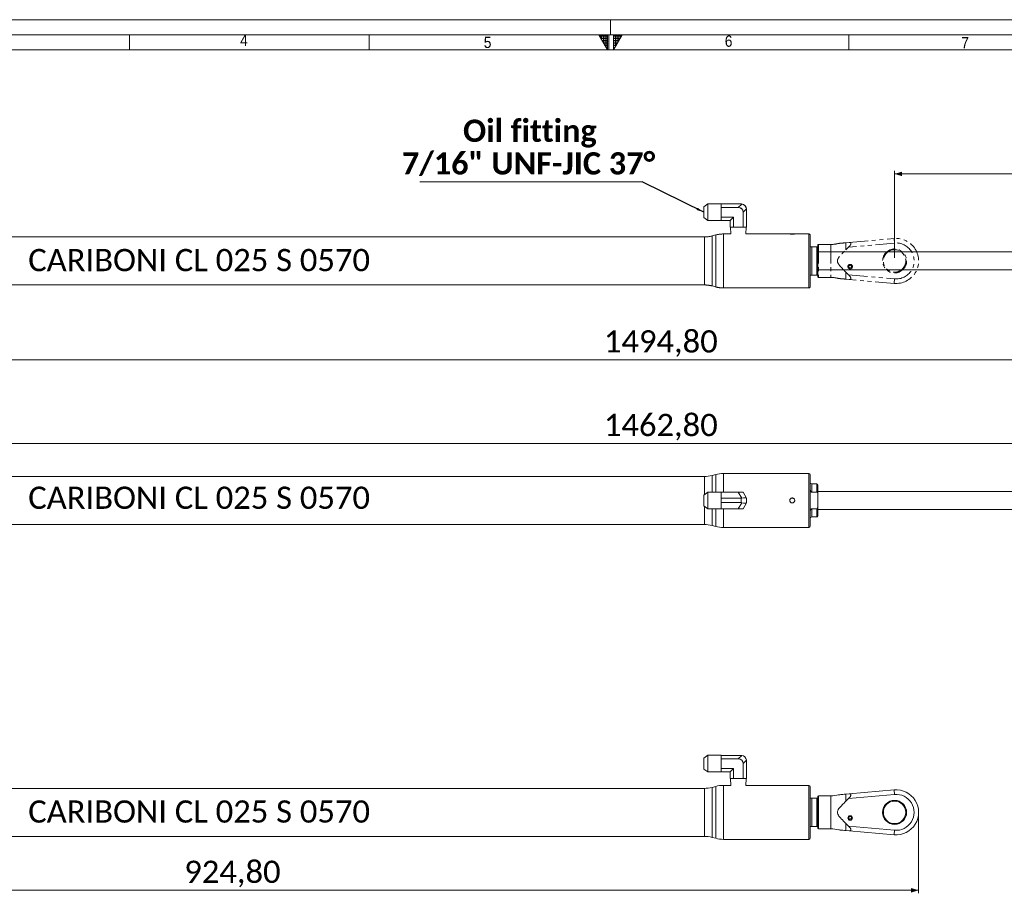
# Model space of a CAD drawing. Header units: millimetres. Extents: x 20 to 1662, y 20 to 1168.
# Tile 4 of 6: x 447 to 1104, y 585 to 1168. Entities that reach past the tile are written whole.
import ezdxf

# ---------------------------------------------------------------- set-up
doc = ezdxf.new("R2010")
doc.units = ezdxf.units.MM
doc.header["$LTSCALE"] = 2
for name, pattern in [('SLD-Centro', [19.05, 15.24, -1.27, 1.27, -1.27]), ('SLD-Combinazione-di-due-tratteggi', [12.7, 6.35, -1.27, 1.27, -1.27, 1.27, -1.27]), ('SLD-Solido', [0])]:
    doc.linetypes.add(name, pattern=pattern)
doc.styles.add('SLDTEXTSTYLE0', font='GOTHIC.TTF', dxfattribs={"width": 0.913})
doc.styles.add('SLDTEXTSTYLE3', font='CALIBRI.TTF')
doc.styles.add('SLDTEXTSTYLE4', font='CALIBRIB.TTF')
doc.styles.add('SLDTEXTSTYLE5', font='CALIBRIZ.TTF')
doc.styles.get("Standard").update_dxf_attribs({"font": 'CALIBRIB.TTF'})
doc.dimstyles.new('SLDDIMSTYLE0', dxfattribs={"dimtxt": 14.816667, "dimasz": 5, "dimexe": 0, "dimexo": 0.0625, "dimgap": 3.704167, "dimtad": 1, "dimrnd": 1e-09, "dimzin": 12, "dimdsep": 46, "dimtxsty": 'SLDTEXTSTYLE4', "dimsah": 1, "dimcen": 0.09, "dimadec": 0, "dimazin": 3, "dimtfac": 1, "dimtofl": 0, "dimtmove": 0, "dimatfit": 3, "dimfxl": 0, "dimfrac": 2, "dimtolj": 1, "dimtzin": 12, "dimarcsym": 0})
doc.dimstyles.new('SLDDIMSTYLE1', dxfattribs={"dimtxt": 0.18, "dimasz": 5, "dimexe": 0, "dimexo": 0.0625, "dimgap": 0, "dimtad": 0, "dimtih": 1, "dimtoh": 1, "dimdec": 0, "dimrnd": 1e-09, "dimzin": 0, "dimdsep": 46, "dimtxsty": 'Standard', "dimsah": 1, "dimcen": 0.09, "dimadec": 0, "dimazin": 0, "dimtfac": 5, "dimtdec": 0, "dimtofl": 0, "dimtmove": 0, "dimatfit": 3, "dimfxl": 0, "dimfrac": 2, "dimtolj": 1, "dimtzin": 0, "dimarcsym": 0})

# ---------------------------------------------------------------- blocks, each defined once
blk = doc.blocks.new('_D')
at = {"color": 7, "linetype": 'SLD-Solido', "lineweight": 0}
for p, q in [((1200.72, 1013.06), (1200.72, 1001.06)), ((1200.72, 1001.06), (1200.72, 947.59))]:
    blk.add_line(p, q, dxfattribs=at)
for points in [[(1200.72, 1013.06), (1199.22, 1008.06), (1202.22, 1008.06)], [(1200.72, 1001.06), (1202.22, 1006.06), (1199.22, 1006.06)]]:
    blk.add_solid(points, dxfattribs=at)
at = {"color": 7, "linetype": 'SLD-Solido', "lineweight": 0, "char_height": 14.817, "attachment_point": 1, "rotation": 90, "style": 'SLDTEXTSTYLE3'}
for s, insert in [('12', (1180.97, 970.5)), ('%%c', (1180.97, 947.59))]:
    blk.add_mtext(s, dxfattribs=dict(at, insert=insert))
blk = doc.blocks.new('_D_1')
at = {"color": 7, "linetype": 'SLD-Solido', "lineweight": 0}
for p, q in [((1030.62, 1009.06), (1030.62, 1067.12)), ((1030.62, 1065.12), (1600.62, 1065.12)), ((1600.62, 1009.06), (1600.62, 1067.12))]:
    blk.add_line(p, q, dxfattribs=at)
for points in [[(1030.62, 1065.12), (1035.62, 1063.62), (1035.62, 1066.62)], [(1600.62, 1065.12), (1595.62, 1066.62), (1595.62, 1063.62)]]:
    blk.add_solid(points, dxfattribs=at)
at = {"color": 7, "linetype": 'SLD-Solido', "lineweight": 0, "insert": (1300.6, 1084.87), "char_height": 14.817, "attachment_point": 1, "style": 'SLDTEXTSTYLE3'}
blk.add_mtext('570', dxfattribs=at)
blk = doc.blocks.new('_D_2')
at = {"color": 7, "linetype": 'SLD-Solido', "lineweight": 0}
for p, q in [((121.82, 1005.06), (121.82, 939.06)), ((1616.62, 1005.06), (1616.62, 939.06)), ((1616.62, 941.06), (121.82, 941.06))]:
    blk.add_line(p, q, dxfattribs=at)
for points in [[(121.82, 941.06), (126.82, 939.56), (126.82, 942.56)], [(1616.62, 941.06), (1611.62, 942.56), (1611.62, 939.56)]]:
    blk.add_solid(points, dxfattribs=at)
at = {"color": 7, "linetype": 'SLD-Solido', "lineweight": 0, "insert": (836.62, 960.82), "char_height": 14.817, "attachment_point": 1, "style": 'SLDTEXTSTYLE3'}
blk.add_mtext('1494,80', dxfattribs=at)
blk = doc.blocks.new('SW_NOTE_9')
at = {"color": 0, "linetype": 'SLD-Solido', "lineweight": 0}
blk.add_line((-148.39, 0), (0, 0), dxfattribs=at)
at = {"color": 0, "linetype": 'Continuous', "lineweight": 0, "char_height": 14.8167, "attachment_point": 2, "style": 'SLDTEXTSTYLE4'}
for s, insert in [('Oil fitting', (-74.85, 41.54)), ('7/16" UNF-JIC 37°', (-75.77, 19.78))]:
    blk.add_mtext(s, dxfattribs=dict(at, insert=insert))
blk = doc.blocks.new('_D_3')
at = {"color": 7, "linetype": 'SLD-Solido', "lineweight": 0}
for p, q in [((137.82, 864.51), (137.82, 887.31)), ((1600.62, 865.24), (1600.62, 887.31)), ((1600.62, 885.31), (137.82, 885.31))]:
    blk.add_line(p, q, dxfattribs=at)
for points in [[(137.82, 885.31), (142.82, 883.81), (142.82, 886.81)], [(1600.62, 885.31), (1595.62, 886.81), (1595.62, 883.81)]]:
    blk.add_solid(points, dxfattribs=at)
at = {"color": 7, "linetype": 'SLD-Solido', "lineweight": 0, "insert": (836.62, 905.06), "char_height": 14.817, "attachment_point": 1, "style": 'SLDTEXTSTYLE3'}
blk.add_mtext('1462,80', dxfattribs=at)
blk = doc.blocks.new('_D_4')
at = {"color": 7, "linetype": 'SLD-Solido', "lineweight": 0}
for p, q in [((121.82, 637.24), (121.82, 585.24)), ((1046.62, 637.24), (1046.62, 585.24)), ((121.82, 587.24), (1046.62, 587.24))]:
    blk.add_line(p, q, dxfattribs=at)
for points in [[(121.82, 587.24), (126.82, 585.74), (126.82, 588.74)], [(1046.62, 587.24), (1041.62, 588.74), (1041.62, 585.74)]]:
    blk.add_solid(points, dxfattribs=at)
at = {"color": 7, "linetype": 'SLD-Solido', "lineweight": 0, "insert": (556.63, 607), "char_height": 14.817, "attachment_point": 1, "style": 'SLDTEXTSTYLE3'}
blk.add_mtext('924,80', dxfattribs=at)

msp = doc.modelspace()

# ---------------------------------------------------------------- hatches: boundary and pattern name
at = {"linetype": 'Continuous'}
h = msp.add_hatch(dxfattribs=at)
h.set_pattern_fill('NET', color=8, scale=0.5, style=0)
h.paths.add_polyline_path([(839, 1158), (839, 1148), (833.226, 1158)], flags=0)
h = msp.add_hatch(dxfattribs=at)
h.set_pattern_fill('NET', color=8, scale=0.5, style=0)
h.paths.add_polyline_path([(843, 1158), (843, 1148), (848.774, 1158)], flags=0)

# ---------------------------------------------------------------- linework, layer by layer
at = {"color": 7, "linetype": 'SLD-Solido', "lineweight": 0}
for p, q in [((1662, 1168), (20, 1168)), ((1652, 1158), (30, 1158)), ((520, 1148), (520, 1158)), ((680, 1148), (680, 1158)), ((833.226, 1158), (839, 1158)), ((839, 1148), (833.226, 1158)), ((839, 1158), (839, 1148)), ((840, 1148), (840, 1158)), ((843, 1158), (848.774, 1158)), ((843, 1148), (848.774, 1158)), ((843, 1158), (843, 1148)), ((1000, 1148), (1000, 1158))]:
    msp.add_line(p, q, dxfattribs=at)
at = {"color": 7, "linetype": 'SLD-Centro', "lineweight": 0}
msp.add_line((841, 1168), (841, 1158), dxfattribs=at)
at = {"color": 7, "linetype": 'SLD-Solido', "lineweight": 15}
for p, q in [((1642, 1148), (40, 1148)), ((905.9, 1045.116), (903.319, 1043.172)), ((914.819, 1045.116), (905.9, 1045.116)), ((905.9, 1045.116), (905.9, 1034.004)), ((914.819, 1045.116), (914.819, 1045.06)), ((914.819, 1044.717), (914.819, 1045.06)), ((928.153, 1045.06), (914.819, 1045.06)), ((914.819, 1044.717), (914.819, 1043.929)), ((926.319, 1042.735), (928.615, 1045.031)), ((903.319, 1035.948), (903.319, 1043.172)), ((914.819, 1042.735), (914.819, 1043.929)), ((926.319, 1042.735), (914.819, 1042.735)), ((914.819, 1042.735), (914.819, 1040.349)), ((914.819, 1040.349), (914.819, 1038.771)), ((914.819, 1038.771), (914.819, 1036.385)), ((931.79, 1041.855), (929.495, 1039.56)), ((929.495, 1039.56), (929.495, 1029.56)), ((931.819, 1041.393), (931.819, 1029.56)), ((903.319, 1035.948), (905.9, 1034.004)), ((905.9, 1034.004), (914.819, 1034.004)), ((923.144, 1036.385), (914.819, 1036.385)), ((914.819, 1035.191), (914.819, 1036.385)), ((914.819, 1035.191), (914.819, 1034.403)), ((914.819, 1034.06), (914.819, 1034.403)), ((914.819, 1034.06), (914.819, 1034.004)), ((920.819, 1034.06), (914.819, 1034.06)), ((920.819, 1034.06), (923.144, 1036.385)), ((920.819, 1034.06), (920.819, 1029.56)), ((923.144, 1036.385), (923.144, 1029.56)), ((921.262, 1025.06), (916.416, 1025.06)), ((923.144, 1029.56), (920.819, 1029.56)), ((921.105, 1029.56), (921.262, 1025.06)), ((923.144, 1029.56), (929.495, 1029.56)), ((931.819, 1029.56), (929.495, 1029.56)), ((931.376, 1025.06), (931.533, 1029.56)), ((960.69, 1025.06), (931.376, 1025.06)), ((973.319, 1025.06), (963.968, 1025.06)), ((903.686, 1023.06), (217.452, 1023.06)), ((911.24, 1024.379), (908.863, 1023.742)), ((974.319, 1007.06), (974.319, 1024.06)), ((975.319, 997.56), (975.319, 1016.56)), ((975.319, 1016.56), (978.819, 1016.56)), ((978.819, 997.56), (978.819, 1016.56)), ((979.319, 997.56), (979.319, 1016.56)), ((1549.319, 1013.06), (979.319, 1013.06)), ((974.319, 990.06), (974.319, 1007.06)), ((979.319, 1001.06), (1549.319, 1001.06)), ((978.819, 997.56), (975.319, 997.56)), ((217.452, 991.06), (903.686, 991.06)), ((908.863, 990.379), (911.24, 989.742)), ((916.416, 989.06), (973.319, 989.06)), ((903.686, 863.308), (217.452, 863.308)), ((911.24, 864.627), (908.863, 863.99)), ((973.319, 865.308), (916.416, 865.308)), ((974.319, 830.308), (974.319, 864.308)), ((978.819, 858.308), (975.319, 858.308)), ((979.319, 851.78), (979.319, 857.808)), ((905.9, 852.865), (903.319, 850.92)), ((903.319, 843.697), (903.319, 850.92)), ((914.819, 852.865), (905.9, 852.865)), ((905.9, 852.865), (905.9, 841.752)), ((914.819, 852.865), (914.819, 852.808)), ((914.819, 852.808), (914.819, 850.741)), ((926.319, 852.808), (914.819, 852.808)), ((914.819, 850.741), (914.819, 849.375)), ((914.819, 849.375), (914.819, 848.782)), ((928.153, 848.782), (914.819, 848.782)), ((914.819, 848.782), (914.819, 848.097)), ((914.819, 848.097), (914.819, 846.52)), ((928.615, 848.833), (926.319, 852.808)), ((926.319, 852.808), (929.495, 852.808)), ((928.153, 845.835), (928.153, 848.782)), ((929.495, 852.808), (931.79, 848.833)), ((931.819, 848.782), (931.819, 845.835)), ((978.819, 852.854), (975.319, 852.854)), ((1549.319, 853.308), (979.319, 853.308)), ((979.319, 851.78), (979.319, 842.836)), ((903.319, 843.697), (905.9, 841.752)), ((905.9, 841.752), (914.819, 841.752)), ((914.819, 846.52), (914.819, 845.835)), ((928.153, 845.835), (914.819, 845.835)), ((914.819, 845.241), (914.819, 845.835)), ((914.819, 845.241), (914.819, 843.875)), ((914.819, 841.808), (914.819, 843.875)), ((914.819, 841.808), (914.819, 841.752)), ((926.319, 841.808), (914.819, 841.808)), ((926.319, 841.808), (928.615, 845.784)), ((929.495, 841.808), (926.319, 841.808)), ((931.79, 845.784), (929.495, 841.808)), ((975.319, 841.763), (978.819, 841.763)), ((979.319, 836.808), (979.319, 842.836)), ((979.319, 841.308), (1549.319, 841.308)), ((975.319, 836.308), (978.819, 836.308)), ((217.452, 831.308), (903.686, 831.308)), ((908.863, 830.627), (911.24, 829.99)), ((916.416, 829.308), (973.319, 829.308)), ((905.9, 677.299), (903.319, 675.354)), ((914.819, 677.299), (905.9, 677.299)), ((905.9, 677.299), (905.9, 666.187)), ((914.819, 677.299), (914.819, 677.243)), ((914.819, 676.9), (914.819, 677.243)), ((928.153, 677.243), (914.819, 677.243)), ((914.819, 676.9), (914.819, 676.112)), ((926.319, 674.918), (928.615, 677.214)), ((903.319, 668.131), (903.319, 675.354)), ((914.819, 674.918), (914.819, 676.112)), ((926.319, 674.918), (914.819, 674.918)), ((914.819, 674.918), (914.819, 672.532)), ((914.819, 672.532), (914.819, 670.954)), ((914.819, 670.954), (914.819, 668.567)), ((931.79, 674.038), (929.495, 671.743)), ((929.495, 671.743), (929.495, 661.743)), ((931.819, 673.576), (931.819, 661.743)), ((903.319, 668.131), (905.9, 666.187)), ((905.9, 666.187), (914.819, 666.187)), ((923.144, 668.567), (914.819, 668.567)), ((914.819, 667.374), (914.819, 668.567)), ((914.819, 667.374), (914.819, 666.585)), ((914.819, 666.243), (914.819, 666.585)), ((914.819, 666.243), (914.819, 666.187)), ((920.819, 666.243), (914.819, 666.243)), ((920.819, 666.243), (923.144, 668.567)), ((920.819, 666.243), (920.819, 661.743)), ((923.144, 668.567), (923.144, 661.743)), ((921.262, 657.243), (916.416, 657.243)), ((923.144, 661.743), (920.819, 661.743)), ((921.105, 661.743), (921.262, 657.243)), ((923.144, 661.743), (929.495, 661.743)), ((931.819, 661.743), (929.495, 661.743)), ((931.376, 657.243), (931.533, 661.743)), ((960.69, 657.243), (931.376, 657.243)), ((961.012, 657.243), (963.626, 657.243)), ((973.319, 657.243), (963.968, 657.243)), ((903.686, 655.243), (217.452, 655.243)), ((911.24, 656.561), (908.863, 655.924)), ((974.319, 639.243), (974.319, 656.243)), ((1000.253, 651.556), (998.031, 651.362)), ((998.031, 651.362), (998.031, 646.651)), ((1030.573, 651.197), (999.925, 648.516)), ((1000.253, 651.556), (1030.312, 654.186)), ((975.319, 629.743), (975.319, 648.743)), ((975.319, 648.743), (978.819, 648.743)), ((978.819, 629.743), (978.819, 648.743)), ((979.319, 649.743), (979.319, 628.743)), ((979.319, 629.743), (979.319, 648.743)), ((988.032, 650.243), (979.819, 650.243)), ((998.031, 646.651), (999.925, 648.516)), ((974.319, 622.243), (974.319, 639.243)), ((998.031, 631.835), (998.031, 627.124)), ((999.925, 629.97), (998.031, 631.835)), ((1000.532, 634.256), (1000.469, 634.079)), ((1000.669, 634.644), (1000.532, 634.256)), ((1001.269, 634.644), (1001.407, 634.256)), ((1001.469, 634.079), (1001.407, 634.256)), ((978.819, 629.743), (975.319, 629.743)), ((979.819, 628.243), (988.032, 628.243)), ((998.031, 627.124), (1000.253, 626.93)), ((999.925, 629.97), (1030.573, 627.289)), ((1030.312, 624.3), (1000.253, 626.93)), ((217.452, 623.243), (903.686, 623.243)), ((908.863, 622.561), (911.24, 621.924)), ((916.416, 621.243), (973.319, 621.243))]:
    msp.add_line(p, q, dxfattribs=at)
at = {"color": 7, "linetype": 'SLD-Combinazione-di-due-tratteggi', "lineweight": 0}
for p, q in [((905.9, 1045.116), (903.319, 1043.172)), ((914.819, 1045.116), (905.9, 1045.116)), ((905.9, 1045.116), (905.9, 1034.004)), ((914.819, 1045.116), (914.819, 1045.06)), ((914.819, 1044.717), (914.819, 1045.06)), ((928.153, 1045.06), (914.819, 1045.06)), ((914.819, 1044.717), (914.819, 1043.929)), ((926.319, 1042.735), (928.615, 1045.031)), ((903.319, 1035.948), (903.319, 1043.172)), ((914.819, 1042.735), (914.819, 1043.929)), ((926.319, 1042.735), (914.819, 1042.735)), ((914.819, 1042.735), (914.819, 1040.349)), ((914.819, 1040.349), (914.819, 1038.771)), ((914.819, 1038.771), (914.819, 1036.385)), ((931.79, 1041.855), (929.495, 1039.56)), ((929.495, 1039.56), (929.495, 1029.56)), ((931.819, 1041.393), (931.819, 1029.56)), ((903.319, 1035.948), (905.9, 1034.004)), ((905.9, 1034.004), (914.819, 1034.004)), ((923.144, 1036.385), (914.819, 1036.385)), ((914.819, 1035.191), (914.819, 1036.385)), ((914.819, 1035.191), (914.819, 1034.403)), ((914.819, 1034.06), (914.819, 1034.403)), ((914.819, 1034.06), (914.819, 1034.004)), ((920.819, 1034.06), (914.819, 1034.06)), ((920.819, 1034.06), (923.144, 1036.385)), ((920.819, 1034.06), (920.819, 1029.56)), ((923.144, 1036.385), (923.144, 1029.56)), ((921.262, 1025.06), (916.416, 1025.06)), ((923.144, 1029.56), (920.819, 1029.56)), ((921.105, 1029.56), (921.262, 1025.06)), ((923.144, 1029.56), (929.495, 1029.56)), ((931.819, 1029.56), (929.495, 1029.56)), ((931.376, 1025.06), (931.533, 1029.56)), ((960.69, 1025.06), (931.376, 1025.06)), ((961.012, 1025.06), (963.626, 1025.06)), ((973.319, 1025.06), (963.968, 1025.06)), ((903.686, 1023.06), (217.452, 1023.06)), ((911.24, 1024.379), (908.863, 1023.742)), ((974.319, 1007.06), (974.319, 1024.06)), ((1000.253, 1019.373), (998.031, 1019.179)), ((998.031, 1019.179), (998.031, 1014.468)), ((1030.573, 1019.014), (999.925, 1016.333)), ((1000.253, 1019.373), (1030.312, 1022.003)), ((975.319, 997.56), (975.319, 1016.56)), ((975.319, 1016.56), (978.819, 1016.56)), ((978.819, 997.56), (978.819, 1016.56)), ((979.319, 1017.56), (979.319, 996.56)), ((979.319, 997.56), (979.319, 1016.56)), ((988.032, 1018.06), (979.819, 1018.06)), ((998.031, 1014.468), (999.925, 1016.333)), ((974.319, 990.06), (974.319, 1007.06)), ((998.031, 999.652), (998.031, 994.941)), ((999.925, 997.787), (998.031, 999.652)), ((1000.532, 1002.073), (1000.469, 1001.896)), ((1000.669, 1002.462), (1000.532, 1002.073)), ((1001.269, 1002.462), (1001.407, 1002.073)), ((1001.469, 1001.896), (1001.407, 1002.073)), ((978.819, 997.56), (975.319, 997.56)), ((979.819, 996.06), (988.032, 996.06)), ((998.031, 994.941), (1000.253, 994.747)), ((999.925, 997.787), (1030.573, 995.106)), ((1030.312, 992.117), (1000.253, 994.747)), ((217.452, 991.06), (903.686, 991.06)), ((908.863, 990.379), (911.24, 989.742)), ((916.416, 989.06), (973.319, 989.06))]:
    msp.add_line(p, q, dxfattribs=at)
at = {"color": 8, "linetype": 'SLD-Solido', "lineweight": 15}
for p, q in [((916.416, 1025.06), (916.416, 989.06)), ((973.319, 1007.06), (973.319, 1025.06)), ((903.686, 1007.06), (903.686, 1023.06)), ((908.863, 1023.742), (908.863, 990.379)), ((911.24, 1007.06), (911.24, 1024.379)), ((903.686, 991.06), (903.686, 1007.06)), ((911.24, 989.742), (911.24, 1007.06)), ((973.319, 989.06), (973.319, 1007.06)), ((903.686, 851.196), (903.686, 863.308)), ((908.863, 863.99), (908.863, 852.865)), ((911.24, 852.865), (911.24, 864.627)), ((916.416, 865.308), (916.416, 852.808)), ((973.319, 829.308), (973.319, 865.308)), ((975.319, 852.854), (975.319, 858.308)), ((978.819, 852.854), (978.819, 858.308)), ((903.686, 831.308), (903.686, 843.42)), ((908.863, 841.752), (908.863, 830.627)), ((911.24, 829.99), (911.24, 841.752)), ((916.416, 841.808), (916.416, 829.308)), ((975.319, 836.308), (975.319, 841.763)), ((978.819, 836.308), (978.819, 841.763)), ((916.416, 657.243), (916.416, 621.243)), ((973.319, 639.243), (973.319, 657.243)), ((903.686, 639.243), (903.686, 655.243)), ((908.863, 655.924), (908.863, 622.561)), ((911.24, 639.243), (911.24, 656.561)), ((979.819, 650.243), (979.819, 628.243)), ((988.032, 650.243), (988.032, 628.243)), ((903.686, 623.243), (903.686, 639.243)), ((911.24, 621.924), (911.24, 639.243)), ((973.319, 621.243), (973.319, 639.243))]:
    msp.add_line(p, q, dxfattribs=at)
at = {"color": 8, "linetype": 'SLD-Combinazione-di-due-tratteggi', "lineweight": 0}
for p, q in [((916.416, 1025.06), (916.416, 989.06)), ((973.319, 1007.06), (973.319, 1025.06)), ((903.686, 1007.06), (903.686, 1023.06)), ((908.863, 1023.742), (908.863, 990.379)), ((911.24, 1007.06), (911.24, 1024.379)), ((979.819, 1018.06), (979.819, 996.06)), ((988.032, 1018.06), (988.032, 996.06)), ((903.686, 991.06), (903.686, 1007.06)), ((911.24, 989.742), (911.24, 1007.06)), ((973.319, 989.06), (973.319, 1007.06))]:
    msp.add_line(p, q, dxfattribs=at)
at = {"color": 7, "linetype": 'SLD-Combinazione-di-due-tratteggi', "lineweight": 0, "flags": 128}
for points in [[(1030.573, 1019.014), (1030.522, 1019.597), (1030.473, 1020.158), (1030.428, 1020.675), (1030.388, 1021.128), (1030.356, 1021.499), (1030.332, 1021.775), (1030.317, 1021.946), (1030.312, 1022.003)], [(1030.573, 995.106), (1030.522, 994.523), (1030.473, 993.962), (1030.428, 993.445), (1030.388, 992.992), (1030.356, 992.621), (1030.332, 992.345), (1030.317, 992.175), (1030.312, 992.117)]]:
    msp.add_lwpolyline(points, dxfattribs=at)
at = {"color": 7, "linetype": 'SLD-Solido', "lineweight": 15, "flags": 128}
for points in [[(931.79, 848.833), (931.806, 848.805), (931.816, 848.788), (931.819, 848.782)], [(1030.573, 651.197), (1030.522, 651.78), (1030.473, 652.341), (1030.428, 652.858), (1030.388, 653.31), (1030.356, 653.682), (1030.332, 653.958), (1030.317, 654.128), (1030.312, 654.186)], [(1030.573, 627.289), (1030.522, 626.706), (1030.473, 626.145), (1030.428, 625.628), (1030.388, 625.175), (1030.356, 624.804), (1030.332, 624.527), (1030.317, 624.357), (1030.312, 624.3)]]:
    msp.add_lwpolyline(points, dxfattribs=at)
at = {"color": 7, "linetype": 'SLD-Combinazione-di-due-tratteggi', "lineweight": 0}
for centre, radius in [((1030.619, 1007.06), 8), ((1030.619, 1007.06), 7.5), ((1000.969, 1003.31), 1.5)]:
    msp.add_circle(centre, radius, dxfattribs=at)
at = {"color": 7, "linetype": 'SLD-Solido', "lineweight": 15}
for centre, radius in [((1030.619, 639.243), 8), ((1030.619, 639.243), 7.5), ((1000.969, 635.493), 1.5)]:
    msp.add_circle(centre, radius, dxfattribs=at)
for centre, radius, start, end in [((928.153, 1041.393), 3.667, 82.761244, 90), ((928.153, 1041.393), 3.667, 7.238756, 82.761244), ((928.153, 1041.393), 3.667, 0, 7.238756), ((916.416, 1005.06), 20, 90, 105), ((973.319, 1024.06), 1, 0, 90), ((903.686, 1043.06), 20, 270, 285), ((903.686, 971.06), 20, 75, 90), ((916.416, 1009.06), 20, 255, 270), ((973.319, 990.06), 1, 270, 0), ((903.686, 883.308), 20, 270, 285), ((916.416, 845.308), 20, 90, 105), ((973.319, 864.308), 1, 0, 90), ((975.319, 859.308), 1, 180, 270), ((978.819, 857.808), 0.5, 0, 90), ((887.946, 871.141), 50.648, 329.957049, 330.023175), ((975.319, 835.308), 1, 90, 180), ((978.819, 836.808), 0.5, 270, 360), ((903.686, 811.308), 20, 75, 90), ((916.416, 849.308), 20, 255, 270), ((973.319, 830.308), 1, 270, 0), ((928.153, 673.576), 3.667, 82.761244, 90), ((928.153, 673.576), 3.667, 7.238756, 82.761244), ((928.153, 673.576), 3.667, 0, 7.238756), ((916.416, 637.243), 20, 90, 105), ((973.319, 656.243), 1, 0, 90), ((903.686, 675.243), 20, 270, 285), ((988.032, 670.243), 20, 270, 285.28412), ((1031.619, 639.243), 15, 265, 95), ((1031.619, 639.243), 12, 265, 95), ((979.819, 649.743), 0.5, 90, 180), ((1000.969, 635.493), 1.312, 289.471221, 250.528779), ((1000.969, 635.493), 0.9, 289.471221, 250.528779), ((979.819, 628.743), 0.5, 180, 270), ((988.032, 608.243), 20, 74.703469, 90), ((903.686, 603.243), 20, 75, 90), ((916.416, 641.243), 20, 255, 270), ((973.319, 622.243), 1, 270, 0)]:
    msp.add_arc(centre, radius, start, end, dxfattribs=at)
at = {"color": 7, "linetype": 'SLD-Combinazione-di-due-tratteggi', "lineweight": 0}
for centre, radius, start, end in [((928.153, 1041.393), 3.667, 82.761244, 90), ((928.153, 1041.393), 3.667, 7.238756, 82.761244), ((928.153, 1041.393), 3.667, 0, 7.238756), ((916.416, 1005.06), 20, 90, 105), ((973.319, 1024.06), 1, 0, 90), ((903.686, 1043.06), 20, 270, 285), ((988.032, 1038.06), 20, 270, 285.28412), ((1031.619, 1007.06), 15, 265, 95), ((1031.619, 1007.06), 12, 265, 95), ((979.819, 1017.56), 0.5, 90, 180), ((1000.969, 1003.31), 1.312, 289.471221, 250.528779), ((1000.969, 1003.31), 0.9, 289.471221, 250.528779), ((979.819, 996.56), 0.5, 180, 270), ((988.032, 976.06), 20, 74.703469, 90), ((903.686, 971.06), 20, 75, 90), ((916.416, 1009.06), 20, 255, 270), ((973.319, 990.06), 1, 270, 0)]:
    msp.add_arc(centre, radius, start, end, dxfattribs=at)
at = {"color": 7, "linetype": 'SLD-Solido', "lineweight": 15}
for centre, major_axis, ratio, start_param, end_param in [((925.261, 1038.502), (-3.347, -3.347), 0.7745967, 2.4825346, 3.8006507), ((928.153, 855.133), (0, 6.351), 0.5773503, 3.1415927, 3.2679328), ((928.153, 847.8), (3.659, 0.981), 0.236068, 0.0631701, 1.3812861), ((928.153, 839.484), (0, 6.351), 0.5773503, 6.1568452, 6.2831853), ((928.153, 846.817), (3.659, -0.981), 0.236068, 4.9018992, 6.2200152), ((925.261, 670.684), (-3.347, -3.347), 0.7745967, 2.4825346, 3.8006507)]:
    msp.add_ellipse(centre, major_axis=major_axis, ratio=ratio, start_param=start_param, end_param=end_param, dxfattribs=at)
at = {"color": 7, "linetype": 'SLD-Combinazione-di-due-tratteggi', "lineweight": 0}
msp.add_ellipse((925.261, 1038.502), major_axis=(-3.347, -3.347), ratio=0.7745967, start_param=2.4825346, end_param=3.8006507, dxfattribs=at)
at = {"color": 7, "linetype": 'SLD-Solido', "lineweight": 15}
for points, knots in [([(960.69, 1025.058), (960.684, 1025.059), (960.662, 1025.061), (960.813, 1025.047), (961.13, 1025.022), (961.593, 1024.997), (962.135, 1024.982), (962.698, 1024.985), (963.218, 1025.005), (963.634, 1025.031), (963.916, 1025.055), (963.951, 1025.058), (963.968, 1025.06)], [0, 0, 0, 0, 0.0364153, 0.1433146, 0.2503773, 0.3578316, 0.4653007, 0.5723741, 0.6792648, 0.7864697, 0.8939902, 1, 1, 1, 1]), ([(974.319, 1016.56), (974.322, 1016.56), (974.335, 1016.56), (974.465, 1016.56), (974.726, 1016.56), (974.951, 1016.56), (975.166, 1016.56), (975.275, 1016.56), (975.318, 1016.56), (975.319, 1016.56)], [0, 0, 0, 0, 0.1286727, 0.5115577, 0.6816297, 0.8531884, 0.9412881, 0.9981262, 1, 1, 1, 1]), ([(978.819, 1016.56), (978.825, 1016.56), (978.859, 1016.56), (978.931, 1016.56), (979.039, 1016.56), (979.168, 1016.56), (979.294, 1016.56), (979.31, 1016.56), (979.319, 1016.56)], [0, 0, 0, 0, 0.01250179, 0.0810458, 0.17075948, 0.31095703, 0.57128551, 1, 1, 1, 1]), ([(975.319, 997.56), (975.318, 997.56), (975.255, 997.56), (975.116, 997.56), (974.891, 997.56), (974.62, 997.56), (974.378, 997.56), (974.34, 997.56), (974.319, 997.56)], [0, 0, 0, 0, 0.0018743, 0.0848165, 0.1887083, 0.3542344, 0.652515, 1, 1, 1, 1]), ([(979.319, 997.56), (979.313, 997.56), (979.3, 997.56), (979.196, 997.56), (979.046, 997.56), (978.939, 997.56), (978.866, 997.56), (978.827, 997.56), (978.819, 997.56)], [0, 0, 0, 0, 0.3300059, 0.6782312, 0.8259323, 0.9097453, 0.9809057, 1, 1, 1, 1]), ([(975.319, 852.854), (975.284, 852.856), (975.191, 852.862), (975.017, 852.932), (974.778, 853.13), (974.498, 853.579), (974.341, 854.121), (974.324, 854.517), (974.319, 854.64)], [0, 0, 0, 0, 0.0481681, 0.1256125, 0.2497027, 0.4629119, 0.8327669, 1, 1, 1, 1]), ([(962.319, 848.958), (962.134, 848.94), (961.764, 848.904), (961.271, 848.621), (960.895, 848.203), (960.679, 847.681), (960.649, 847.118), (960.805, 846.577), (961.132, 846.118), (961.592, 845.792), (962.135, 845.637), (962.698, 845.67), (963.217, 845.887), (963.636, 846.263), (963.908, 846.758), (964.001, 847.315), (963.904, 847.87), (963.63, 848.362), (963.209, 848.734), (962.746, 848.93), (962.44, 848.95), (962.319, 848.958)], [0, 0, 0, 0, 0.0535338, 0.1070642, 0.1607351, 0.2144988, 0.2681095, 0.3215606, 0.3750933, 0.4288218, 0.4825577, 0.5360958, 0.5895425, 0.6431463, 0.6969079, 0.750587, 0.8040702, 0.8575494, 0.9112216, 0.9649845, 1, 1, 1, 1]), ([(979.319, 851.78), (979.311, 851.954), (979.298, 852.21), (979.193, 852.534), (979.088, 852.714), (978.966, 852.817), (978.884, 852.849), (978.834, 852.853), (978.821, 852.854), (978.819, 852.854)], [0, 0, 0, 0, 0.40431279, 0.59891474, 0.79499788, 0.88221538, 0.97023805, 0.9956184, 1, 1, 1, 1]), ([(974.319, 839.977), (974.322, 840.072), (974.335, 840.448), (974.465, 840.947), (974.726, 841.414), (974.951, 841.649), (975.166, 841.748), (975.275, 841.763), (975.318, 841.763), (975.319, 841.763)], [0, 0, 0, 0, 0.1286727, 0.5115577, 0.6816297, 0.8531884, 0.9412881, 0.9981262, 1, 1, 1, 1]), ([(978.819, 841.763), (978.825, 841.763), (978.859, 841.764), (978.931, 841.782), (979.039, 841.853), (979.168, 842.021), (979.294, 842.358), (979.31, 842.653), (979.319, 842.836)], [0, 0, 0, 0, 0.01250179, 0.0810458, 0.17075948, 0.31095703, 0.57128551, 1, 1, 1, 1]), ([(960.69, 657.241), (960.684, 657.242), (960.662, 657.244), (960.813, 657.23), (961.13, 657.205), (961.593, 657.179), (962.135, 657.165), (962.698, 657.168), (963.218, 657.188), (963.634, 657.214), (963.916, 657.238), (963.951, 657.241), (963.968, 657.243)], [0, 0, 0, 0, 0.0364153, 0.1433146, 0.2503773, 0.3578316, 0.4653007, 0.5723741, 0.6792648, 0.7864697, 0.8939902, 1, 1, 1, 1]), ([(998.031, 651.362), (997.349, 651.302), (996.206, 651.202), (994.595, 651.061), (993.632, 650.977), (993.239, 650.942), (993.301, 650.948), (993.306, 650.948)], [0, 0, 0, 0, 0.3709854, 0.6218898, 0.8742391, 0.9900989, 1, 1, 1, 1]), ([(999.925, 648.516), (1000.288, 648.875), (1000.823, 649.403), (1001.33, 650.191), (1001.525, 650.713), (1001.509, 651.109), (1001.325, 651.393), (1000.915, 651.578), (1000.494, 651.564), (1000.253, 651.556)], [0, 0, 0, 0, 0.2638714, 0.3883881, 0.5140704, 0.606001, 0.6978186, 0.8264485, 1, 1, 1, 1]), ([(974.319, 648.743), (974.322, 648.743), (974.335, 648.743), (974.465, 648.743), (974.726, 648.743), (974.951, 648.743), (975.166, 648.743), (975.275, 648.743), (975.318, 648.743), (975.319, 648.743)], [0, 0, 0, 0, 0.1286727, 0.5115577, 0.6816297, 0.8531884, 0.9412881, 0.9981262, 1, 1, 1, 1]), ([(978.819, 648.743), (978.825, 648.743), (978.859, 648.743), (978.931, 648.743), (979.039, 648.743), (979.168, 648.743), (979.294, 648.743), (979.31, 648.743), (979.319, 648.743)], [0, 0, 0, 0, 0.01250179, 0.0810458, 0.17075948, 0.31095703, 0.57128551, 1, 1, 1, 1]), ([(998.031, 631.835), (997.026, 632.873), (995.471, 634.478), (993.646, 636.497), (992.754, 637.862), (992.494, 638.747), (992.46, 639.518), (992.674, 640.51), (993.801, 642.223), (995.692, 644.269), (997.251, 645.856), (998.031, 646.651)], [0, 0, 0, 0, 0.230259, 0.3560735, 0.433192, 0.4880362, 0.5000786, 0.5559401, 0.6456597, 0.8225945, 1, 1, 1, 1]), ([(975.319, 629.743), (975.318, 629.743), (975.255, 629.743), (975.116, 629.743), (974.891, 629.743), (974.62, 629.743), (974.378, 629.743), (974.34, 629.743), (974.319, 629.743)], [0, 0, 0, 0, 0.0018743, 0.0848165, 0.1887083, 0.3542344, 0.652515, 1, 1, 1, 1]), ([(979.319, 629.743), (979.313, 629.743), (979.3, 629.743), (979.196, 629.743), (979.046, 629.743), (978.939, 629.743), (978.866, 629.743), (978.827, 629.743), (978.819, 629.743)], [0, 0, 0, 0, 0.3300059, 0.6782312, 0.8259323, 0.9097453, 0.9809057, 1, 1, 1, 1]), ([(993.307, 627.538), (993.339, 627.535), (993.433, 627.526), (994.526, 627.431), (996.131, 627.29), (997.398, 627.18), (998.031, 627.124)], [0, 0, 0, 0, 0.1065743, 0.3147782, 0.6569511, 1, 1, 1, 1]), ([(1000.253, 626.93), (1000.509, 626.922), (1000.931, 626.91), (1001.339, 627.106), (1001.518, 627.396), (1001.516, 627.772), (1001.339, 628.276), (1000.852, 629.054), (1000.288, 629.612), (999.925, 629.97)], [0, 0, 0, 0, 0.1841455, 0.3031072, 0.4001896, 0.4975963, 0.5894949, 0.736198, 1, 1, 1, 1])]:
    msp.add_open_spline(points, degree=3, knots=knots, dxfattribs=at)
at = {"color": 7, "linetype": 'SLD-Combinazione-di-due-tratteggi', "lineweight": 0}
for points, knots in [([(960.69, 1025.058), (960.684, 1025.059), (960.662, 1025.061), (960.813, 1025.047), (961.13, 1025.022), (961.593, 1024.997), (962.135, 1024.982), (962.698, 1024.985), (963.218, 1025.005), (963.634, 1025.031), (963.916, 1025.055), (963.951, 1025.058), (963.968, 1025.06)], [0, 0, 0, 0, 0.0364153, 0.1433146, 0.2503773, 0.3578316, 0.4653007, 0.5723741, 0.6792648, 0.7864697, 0.8939902, 1, 1, 1, 1]), ([(998.031, 1019.179), (997.349, 1019.119), (996.206, 1019.019), (994.595, 1018.878), (993.632, 1018.794), (993.239, 1018.76), (993.301, 1018.765), (993.306, 1018.765)], [0, 0, 0, 0, 0.3709854, 0.6218898, 0.8742391, 0.9900989, 1, 1, 1, 1]), ([(999.925, 1016.333), (1000.288, 1016.692), (1000.823, 1017.22), (1001.33, 1018.008), (1001.525, 1018.53), (1001.509, 1018.927), (1001.325, 1019.21), (1000.915, 1019.395), (1000.494, 1019.381), (1000.253, 1019.373)], [0, 0, 0, 0, 0.2638714, 0.3883881, 0.5140704, 0.606001, 0.6978186, 0.8264485, 1, 1, 1, 1]), ([(974.319, 1016.56), (974.322, 1016.56), (974.335, 1016.56), (974.465, 1016.56), (974.726, 1016.56), (974.951, 1016.56), (975.166, 1016.56), (975.275, 1016.56), (975.318, 1016.56), (975.319, 1016.56)], [0, 0, 0, 0, 0.1286727, 0.5115577, 0.6816297, 0.8531884, 0.9412881, 0.9981262, 1, 1, 1, 1]), ([(978.819, 1016.56), (978.825, 1016.56), (978.859, 1016.56), (978.931, 1016.56), (979.039, 1016.56), (979.168, 1016.56), (979.294, 1016.56), (979.31, 1016.56), (979.319, 1016.56)], [0, 0, 0, 0, 0.01250179, 0.0810458, 0.17075948, 0.31095703, 0.57128551, 1, 1, 1, 1]), ([(998.031, 999.652), (997.026, 1000.69), (995.471, 1002.295), (993.646, 1004.315), (992.754, 1005.679), (992.494, 1006.564), (992.46, 1007.335), (992.674, 1008.327), (993.801, 1010.04), (995.692, 1012.087), (997.251, 1013.674), (998.031, 1014.468)], [0, 0, 0, 0, 0.230259, 0.3560735, 0.433192, 0.4880362, 0.5000786, 0.5559401, 0.6456597, 0.8225945, 1, 1, 1, 1]), ([(975.319, 997.56), (975.318, 997.56), (975.255, 997.56), (975.116, 997.56), (974.891, 997.56), (974.62, 997.56), (974.378, 997.56), (974.34, 997.56), (974.319, 997.56)], [0, 0, 0, 0, 0.0018743, 0.0848165, 0.1887083, 0.3542344, 0.652515, 1, 1, 1, 1]), ([(979.319, 997.56), (979.313, 997.56), (979.3, 997.56), (979.196, 997.56), (979.046, 997.56), (978.939, 997.56), (978.866, 997.56), (978.827, 997.56), (978.819, 997.56)], [0, 0, 0, 0, 0.3300059, 0.6782312, 0.8259323, 0.9097453, 0.9809057, 1, 1, 1, 1]), ([(993.307, 995.355), (993.339, 995.352), (993.433, 995.344), (994.526, 995.248), (996.131, 995.108), (997.398, 994.997), (998.031, 994.941)], [0, 0, 0, 0, 0.1065743, 0.3147782, 0.6569511, 1, 1, 1, 1]), ([(1000.253, 994.747), (1000.509, 994.739), (1000.931, 994.727), (1001.339, 994.923), (1001.518, 995.213), (1001.516, 995.589), (1001.339, 996.093), (1000.852, 996.871), (1000.288, 997.429), (999.925, 997.787)], [0, 0, 0, 0, 0.1841455, 0.3031072, 0.4001896, 0.4975963, 0.5894949, 0.736198, 1, 1, 1, 1])]:
    msp.add_open_spline(points, degree=3, knots=knots, dxfattribs=at)

# ---------------------------------------------------------------- block references
at = {"color": 7, "linetype": 'Continuous', "lineweight": 0}
msp.add_blockref('SW_NOTE_9', (862.109, 1059.796), dxfattribs=at)

# ---------------------------------------------------------------- texts
at = {"color": 7, "linetype": 'Continuous', "lineweight": 0, "attachment_point": 1}
for s, insert, char_height, style in [('4', (593.932, 1158), 7.524, 'SLDTEXTSTYLE0'), ('5', (756.5, 1156.644), 7.524, 'SLDTEXTSTYLE0'), ('6', (917.305, 1157.475), 7.524, 'SLDTEXTSTYLE0'), ('7', (1075.103, 1156.365), 7.524, 'SLDTEXTSTYLE0'), ('CARIBONI CL 025 S 0570', (452.528, 1015.067), 14.81667, 'SLDTEXTSTYLE5'), ('CARIBONI CL 025 S 0570', (452.528, 856.528), 14.81667, 'SLDTEXTSTYLE5'), ('CARIBONI CL 025 S 0570', (452.528, 647.211), 14.81667, 'SLDTEXTSTYLE5')]:
    msp.add_mtext(s, dxfattribs=dict(at, insert=insert, char_height=char_height, style=style))

# ---------------------------------------------------------------- dimensions: what is measured, and where the dimension line sits
at = {"color": 7, "linetype": 'SLD-Solido', "lineweight": 0}
for base, p1, p2, picture, middle in [((1600.619, 1065.116), (1030.619, 1007.06), (1600.619, 1007.06), '_D_1', (1315.619, 1065.116)), ((121.819, 941.06), (1616.619, 1007.06), (121.819, 1007.06), '_D_2', (869.219, 941.06)), ((137.819, 885.308), (1600.619, 863.242), (137.819, 862.508), '_D_3', (869.219, 885.308)), ((1046.619, 587.243), (121.819, 639.243), (1046.619, 639.243), '_D_4', (584.219, 587.243))]:
    dim = msp.add_linear_dim(base=base, p1=p1, p2=p2, dimstyle='SLDDIMSTYLE0', dxfattribs=at)
    dim.commit()
    dim.dimension.update_dxf_attribs({"geometry": picture, "text_midpoint": middle, "dimtype": 160})
dim = msp.add_linear_dim(base=(1200.723, 1001.06), p1=(920.519, 1013.06), p2=(920.519, 1001.06), angle=90, text='%%c<>', dimstyle='SLDDIMSTYLE0', dxfattribs=at)
dim.commit()
dim.dimension.update_dxf_attribs({"geometry": '_D', "text_midpoint": (1200.723, 969.06), "dimtype": 160})

# ---------------------------------------------------------------- leaders
at = {"color": 7, "linetype": 'Continuous', "lineweight": 0}
msp.add_leader([(903.319, 1039.617), (862.109, 1059.796)], dimstyle='SLDDIMSTYLE1', dxfattribs=at)

doc.saveas('drawing.dxf')
